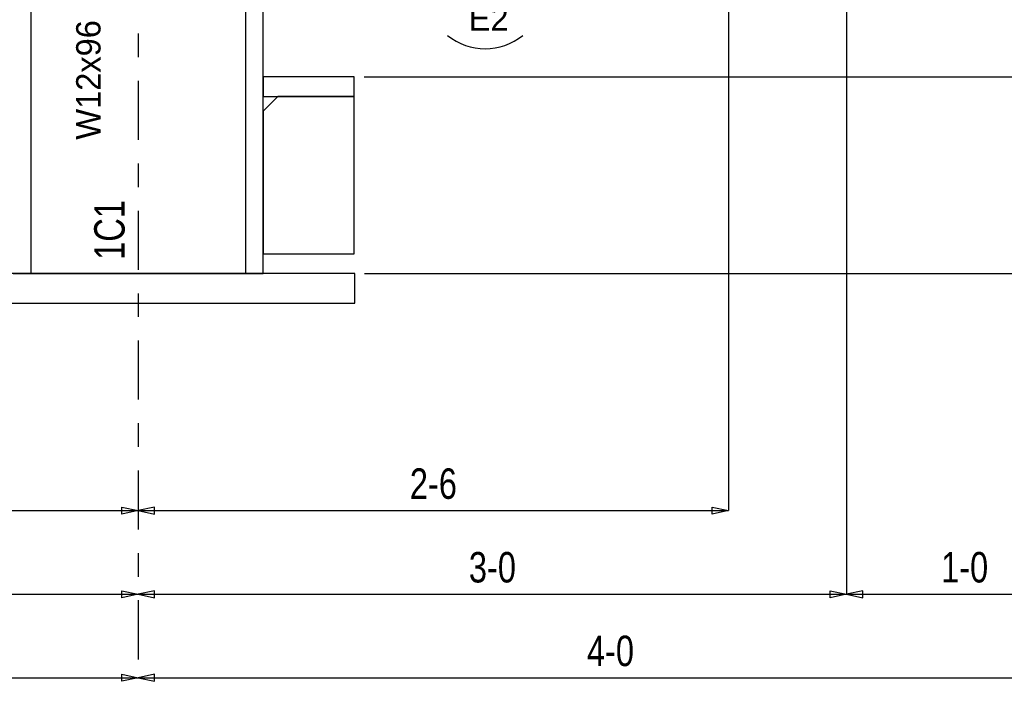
# Model space of a CAD drawing. Header units: inches. Extents: x -17.2 to 17.5, y -11.2 to 11.2.
# Tile 9 of 41: x -9.6 to -5.4, y -1.9 to 0.9. Entities that reach past the tile are written whole.
import ezdxf
from ezdxf.enums import TextEntityAlignment as Align

# ---------------------------------------------------------------- set-up
doc = ezdxf.new("R2010")
doc.units = ezdxf.units.IN
doc.header["$LTSCALE"] = 2.5
doc.header["$MEASUREMENT"] = 0
doc.linetypes.add('SDS2_7', pattern=[0.175, 0.1, -0.025, 0.025, -0.025])
doc.layers.add('Layer_0', color=7, linetype='Continuous')

msp = doc.modelspace()

# ---------------------------------------------------------------- linework, layer by layer
at = {"color": 1, "linetype": 'SDS2_7'}
msp.add_line((-9.1149, 10.008), (-9.1149, -1.8703), dxfattribs=at)
at = {"color": 1, "linetype": 'Continuous'}
for p, q in [((-6.6149, 3.7399), (-6.6149, -1.162)), ((-6.1149, 2.489), (-6.1149, -1.5161)), ((-6.1149, 2.489), (-6.1149, -1.5161)), ((-8.1587, 0.675), (-3.8762, 0.675)), ((-8.1566, -0.1583), (-3.8762, -0.1583)), ((-11.3649, -1.162), (-9.1149, -1.162)), ((-9.1838, -1.1767), (-9.1838, -1.1472)), ((-9.1838, -1.1472), (-9.1149, -1.162)), ((-9.1149, -1.162), (-9.1838, -1.1767)), ((-9.0461, -1.1472), (-9.1149, -1.162)), ((-9.1149, -1.162), (-9.1149, -1.162)), ((-9.1149, -1.162), (-9.1149, -1.162)), ((-9.1149, -1.162), (-9.0461, -1.1767)), ((-9.1149, -1.162), (-6.6149, -1.162)), ((-9.0461, -1.1767), (-9.0461, -1.1472)), ((-6.6838, -1.1767), (-6.6838, -1.1472)), ((-6.6838, -1.1472), (-6.6149, -1.162)), ((-6.6149, -1.162), (-6.6838, -1.1767)), ((-12.6983, -1.5161), (-9.1149, -1.5161)), ((-9.1838, -1.5309), (-9.1838, -1.5014)), ((-9.1838, -1.5014), (-9.1149, -1.5161)), ((-9.1149, -1.5161), (-9.1838, -1.5309)), ((-9.0461, -1.5014), (-9.1149, -1.5161)), ((-9.1149, -1.5161), (-9.1149, -1.5161)), ((-9.1149, -1.5161), (-9.1149, -1.5161)), ((-9.1149, -1.5161), (-9.0461, -1.5309)), ((-9.1149, -1.5161), (-6.1149, -1.5161)), ((-9.0461, -1.5309), (-9.0461, -1.5014)), ((-6.1838, -1.5309), (-6.1838, -1.5014)), ((-6.1838, -1.5014), (-6.1149, -1.5161)), ((-6.1149, -1.5161), (-6.1838, -1.5309)), ((-6.0461, -1.5014), (-6.1149, -1.5161)), ((-6.1149, -1.5161), (-6.0461, -1.5309)), ((-6.1149, -1.5161), (-5.1149, -1.5161)), ((-6.0461, -1.5309), (-6.0461, -1.5014)), ((-13.1149, -1.8703), (-9.1149, -1.8703)), ((-9.1838, -1.8851), (-9.1838, -1.8555)), ((-9.1838, -1.8555), (-9.1149, -1.8703)), ((-9.1149, -1.8703), (-9.1838, -1.8851)), ((-9.0461, -1.8555), (-9.1149, -1.8703)), ((-9.1149, -1.8703), (-9.1149, -1.8703)), ((-9.1149, -1.8703), (-9.1149, -1.8703)), ((-9.1149, -1.8703), (-9.0461, -1.8851)), ((-9.1149, -1.8703), (-5.1149, -1.8703)), ((-9.0461, -1.8851), (-9.0461, -1.8555))]:
    msp.add_line(p, q, dxfattribs=at)
msp.add_arc((-7.6456, 1.0438), 0.25, 230.5163, 309.4837, dxfattribs=at)
at = {"layer": 'Layer_0', "color": 2, "linetype": 'Continuous'}
for p, q in [((-9.5691, -0.1583), (-9.5691, 1.5917)), ((-8.6608, 1.5917), (-8.6608, -0.1583)), ((-8.5858, -0.1583), (-8.5858, 1.5917)), ((-8.5858, 0.675), (-8.5858, 0.5917)), ((-8.2004, 0.675), (-8.5858, 0.675)), ((-8.2004, 0.5917), (-8.2004, 0.675)), ((-8.5858, 0.5917), (-8.2004, 0.5917)), ((-8.5233, 0.5917), (-8.5858, 0.5292)), ((-8.2004, 0.5917), (-8.5233, 0.5917)), ((-8.2004, -0.075), (-8.2004, 0.5917)), ((-8.5858, 0.5292), (-8.5858, -0.075)), ((-8.5858, -0.075), (-8.2004, -0.075)), ((-8.1983, -0.1583), (-10.0316, -0.1583)), ((-9.6441, -0.1583), (-9.5691, -0.1583)), ((-9.5691, -0.1583), (-9.5633, -0.1583)), ((-9.5633, -0.1583), (-9.5468, -0.1583)), ((-9.5468, -0.1583), (-9.5222, -0.1583)), ((-9.5222, -0.1583), (-9.4931, -0.1583)), ((-9.4931, -0.1583), (-8.7368, -0.1583)), ((-8.7368, -0.1583), (-8.7077, -0.1583)), ((-8.7077, -0.1583), (-8.6831, -0.1583)), ((-8.6831, -0.1583), (-8.6666, -0.1583)), ((-8.6666, -0.1583), (-8.6608, -0.1583)), ((-8.6608, -0.1583), (-8.5858, -0.1583)), ((-8.1983, -0.2833), (-8.1983, -0.1583)), ((-10.0316, -0.2833), (-8.1983, -0.2833))]:
    msp.add_line(p, q, dxfattribs=at)

# ---------------------------------------------------------------- texts
at = {"color": 2, "linetype": 'Continuous'}
msp.add_text('E2', height=0.10322, dxfattribs=at).set_placement((-7.6309, 0.8706), align=Align.CENTER)
at = {"color": 2, "linetype": 'Continuous', "width": 0.8}
for s, p in [('2-6', (-7.8649, -1.1123)), ('3-0', (-7.6149, -1.4665)), ('1-0', (-5.6149, -1.4665)), ('4-0', (-7.1149, -1.8207))]:
    msp.add_text(s, height=0.12902, dxfattribs=at).set_placement(p, align=Align.CENTER)
at = {"layer": 'Layer_0', "color": 1, "linetype": 'Continuous'}
msp.add_text('W12x96', height=0.10322, rotation=90, dxfattribs=at).set_placement((-9.3779, 0.6621), align=Align.TOP_CENTER)
at = {"layer": 'Layer_0', "color": 2, "linetype": 'Continuous', "width": 0.8}
msp.add_text('1C1', height=0.12902, rotation=90, dxfattribs=at).set_placement((-9.1725, -0.0999))

doc.saveas('drawing.dxf')
